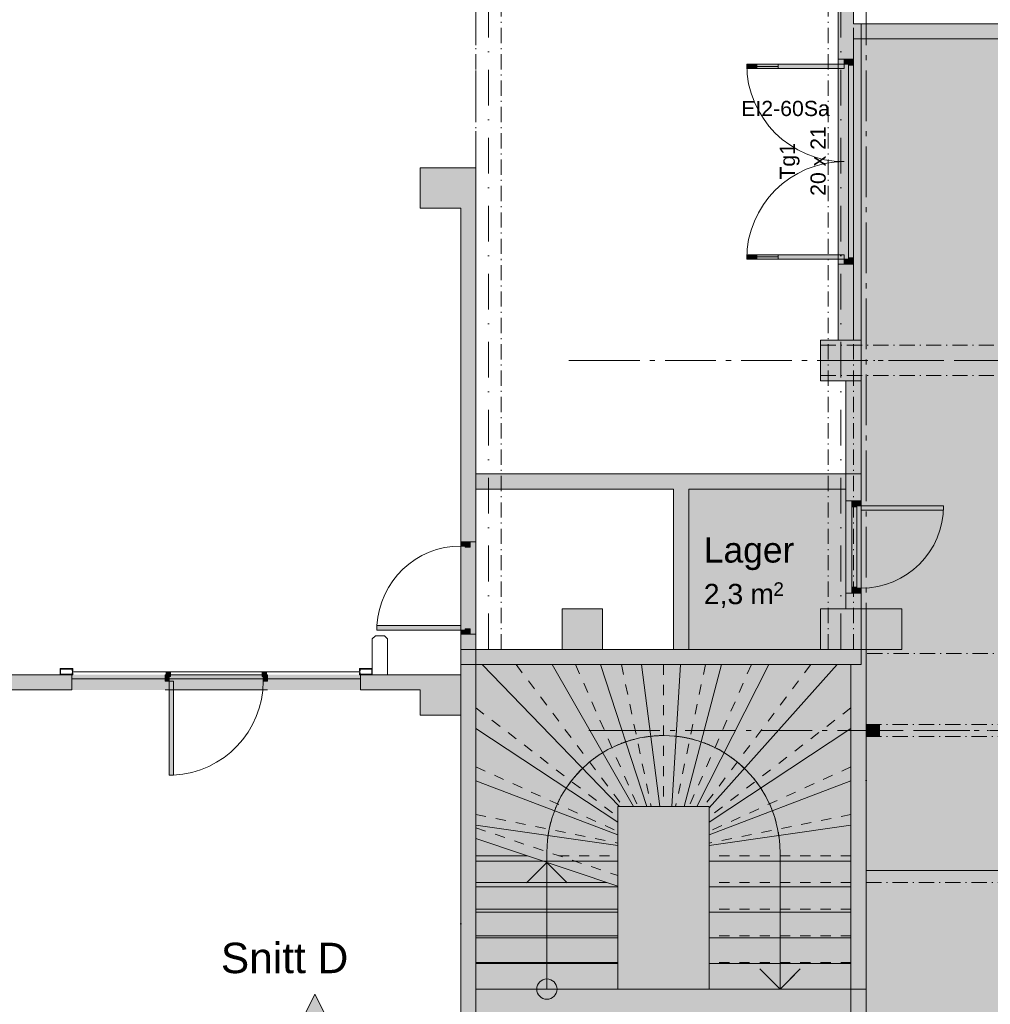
# Model space of a CAD drawing. Header units: millimetres. Extents: x -15957 to 238275, y -73214 to 42710.
# Tile 50 of 97: x 103485 to 113060, y -63652 to -53942. Entities that reach past the tile are written whole.
import ezdxf

# ---------------------------------------------------------------- set-up
doc = ezdxf.new("R2010")
doc.units = ezdxf.units.MM
doc.header["$LTSCALE"] = 0.5
doc.header["$MEASUREMENT"] = 0
for name, pattern in [('Akselinje', [1500, 1000, -200, 100, -200]), ('Dot & Dashed', [13405.56, 7055.56, -3527.78, 0, -2822.22]), ('Over snittplan', [520, 300, -100, 20, -100]), ('PLINE', [0]), ('Prikk & stiplet', [1340.555525, 705.555534, -352.777767, 0, -282.222223]), ('Stipling', [400, 200, -200]), ('Under snittplan', [600, 400, -200])]:
    doc.linetypes.add(name, pattern=pattern)
for name, color, linetype in [('112-NYE INNERVEGGER', 7, 'Continuous'), ('112-NYE INNERVEGGER (Skravur)', 7, 'Continuous'), ('112-NYE INNERVEGGER (Skravur)(Nye konstruksjoner)', 7, 'Continuous'), ('112-NYE INNERVEGGER(Nye konstruksjoner)', 7, 'Continuous'), ('222- Søyler', 7, 'Continuous'), ('222- Søyler  (Skravur)', 7, 'Continuous'), ('222- Søyler  (Skravur)(Nye konstruksjoner)', 7, 'Continuous'), ('222- Søyler (Nye konstruksjoner)', 7, 'Continuous'), ('223- Bjelker', 7, 'Continuous'), ('223- Bjelker(Nye konstruksjoner)', 7, 'Continuous'), ('241- Bærende innervegger', 7, 'Continuous'), ('241- Bærende innervegger (Skravur)', 7, 'Continuous'), ('242- Ikke-bærende innervegger', 7, 'Continuous'), ('242- Ikke-bærende innervegger (Skravur)', 7, 'Continuous'), ('244- Vinduer_ dører_ foldevegger', 7, 'Continuous'), ('244- Vinduer_ dører_ foldevegger(Nye konstruksjoner)', 7, 'Continuous'), ('251- Frittbærende dekker', 7, 'Continuous'), ('251- Frittbærende dekker(Nye konstruksjoner)', 7, 'Continuous'), ('281- Innvendige trapper', 7, 'Continuous'), ('822- Modullinjer bygning', 7, 'Continuous'), ('852- Snittmarkør innvendig', 7, 'Continuous'), ('852- Teknisk_symbolsk informasjon_ bygning(Nye konstruksjoner)', 7, 'Continuous'), ('862- M___BRA(Polylinje)', 7, 'Continuous'), ('862- M___BRA(Skravur)', 7, 'Continuous'), ('862- M___Nettoareal Fase 0(Polylinje)(Nye konstruksjoner)', 7, 'Continuous'), ('862- M___Nettoareal Fase 0(Skravur)(Nye konstruksjoner)', 7, 'Continuous'), ('862- M___Nettoareal(Polylinje)', 7, 'Continuous'), ('862- M___Nettoareal(Skravur)', 7, 'Continuous'), ('862- M___Nettoareal(Tekst)', 7, 'Continuous'), ('892- Hjelpelag bygning(Nye konstruksjoner)', 7, 'Continuous')]:
    doc.layers.add(name, color=color, linetype=linetype)
doc.layers.add('234- Vinduer_ dører_ porter', color=7, linetype='Continuous', lineweight=5)
doc.layers.add('234- Vinduer_ dører_ porter(Nye konstruksjoner)', color=7, linetype='Continuous', lineweight=5)
doc.styles.add('GENERATED_STYLE_1', font='arial.ttf')

msp = doc.modelspace()

# ---------------------------------------------------------------- hatches: boundary and pattern name
at = {"layer": '112-NYE INNERVEGGER (Skravur)', "linetype": 'Continuous', "lineweight": 9, "true_color": 0xb4b4b4}
for points in [[(111636, -58687.1), (111786, -58687.1), (111786, -58421.7), (111636, -58421.7)], [(111636, -59751.7), (111786, -59751.7), (111786, -59597.1), (111636, -59597.1)]]:
    msp.add_hatch(color=253, dxfattribs=at).paths.add_polyline_path(points)
at = {"layer": '112-NYE INNERVEGGER (Skravur)', "linetype": 'Continuous', "lineweight": 0, "true_color": 0xffffff}
for points in [[(111786, -58687.1), (111636, -58687.1), (111636, -59597.1), (111786, -59597.1)], [(111694, -58697.1), (111694, -58747.1), (111742, -58747.1), (111742, -58735.1), (111786, -58735.1), (111786, -58697.1)], [(112600, -58735.1), (111786, -58735.1), (111786, -58779.1), (112600, -58779.1)], [(111742, -58747.1), (111694, -58747.1), (111694, -59537.1), (111742, -59537.1)], [(111694, -59537.1), (111694, -59587.1), (111786, -59587.1), (111786, -59549.1), (111742, -59549.1), (111742, -59537.1)]]:
    msp.add_hatch(color=7, dxfattribs=at).paths.add_polyline_path(points)
at = {"layer": '112-NYE INNERVEGGER (Skravur)(Nye konstruksjoner)', "linetype": 'Continuous', "lineweight": 9, "true_color": 0x029e21}
for points in [[(111561, -54331.7), (111711, -54331.7), (111711, -53381.7), (111653, -53381.7), (111561, -53381.7)], [(111711, -53981.7), (111711, -54131.7), (135180.8, -54131.7), (135180.8, -54073.7), (135180.8, -53981.7)], [(111561, -57101.7), (111711, -57101.7), (111711, -56351.7), (111561, -56351.7)], [(111636, -57501.7), (111636, -58421.7), (111786, -58421.7), (111786, -57501.7)]]:
    msp.add_hatch(color=104, dxfattribs=at).paths.add_polyline_path(points)
at = {"layer": '112-NYE INNERVEGGER (Skravur)(Nye konstruksjoner)', "linetype": 'Continuous', "lineweight": 0, "true_color": 0xffffff}
for points in [[(111711, -54331.7), (111561, -54331.7), (111561, -56351.7), (111711, -56351.7)], [(111711, -54341.7), (111619, -54341.7), (111619, -54379.7), (111663, -54379.7), (111663, -54391.7), (111711, -54391.7)], [(110657, -54379.7), (110657, -54423.7), (110757, -54423.7), (110757, -54379.7)], [(110757, -54379.7), (110757, -54401.7), (110969, -54401.7), (110969, -54379.7)], [(110757, -54401.7), (110757, -54423.7), (110969, -54423.7), (110969, -54401.7)], [(111619, -54423.7), (111619, -54379.7), (110969, -54379.7), (110969, -54423.7)], [(111711, -54391.7), (111663, -54391.7), (111663, -56291.7), (111711, -56291.7)], [(110657, -56303.7), (110757, -56303.7), (110757, -56259.7), (110657, -56259.7)], [(110757, -56281.7), (110969, -56281.7), (110969, -56259.7), (110757, -56259.7)], [(110757, -56303.7), (110969, -56303.7), (110969, -56281.7), (110757, -56281.7)], [(111619, -56259.7), (110969, -56259.7), (110969, -56303.7), (111619, -56303.7)], [(111711, -56291.7), (111663, -56291.7), (111663, -56303.7), (111619, -56303.7), (111619, -56341.7), (111711, -56341.7)]]:
    msp.add_hatch(color=7, dxfattribs=at).paths.add_polyline_path(points)
at = {"layer": '222- Søyler  (Skravur)', "linetype": 'Continuous', "lineweight": 9, "true_color": 0xb4b4b4}
for points in [[(107436, -55801.7), (107836, -55801.7), (107836, -55401.7), (107436, -55401.7)], [(111386, -57501.7), (111786, -57501.7), (111786, -57101.7), (111386, -57101.7)], [(108836, -60151.7), (109236, -60151.7), (109236, -59751.7), (108836, -59751.7)], [(111386, -60151.7), (112186, -60151.7), (112186, -59751.7), (111386, -59751.7)], [(107836, -60401.7), (107436, -60401.7), (107436, -60551.7), (107836, -60551.7)], [(107836, -60551.7), (107436, -60551.7), (107436, -60801.7), (107836, -60801.7)]]:
    msp.add_hatch(color=253, dxfattribs=at).paths.add_polyline_path(points)
at = {"layer": '222- Søyler  (Skravur)(Nye konstruksjoner)', "linetype": 'Continuous', "lineweight": 9, "true_color": 0x029e21}
msp.add_hatch(color=104, dxfattribs=at).paths.add_polyline_path([(111846, -61011.7), (111966, -61011.7), (111966, -60891.7), (111846, -60891.7)])
at = {"layer": '241- Bærende innervegger (Skravur)', "linetype": 'Continuous', "lineweight": 9, "true_color": 0xb4b4b4}
for points in [[(111686, -60151.7), (107986, -60151.7), (107986, -60301.7), (111686, -60301.7)], [(111686, -60301.7), (111836, -60151.7), (111686, -60151.7)], [(111686, -60301.7), (111836, -60301.7), (111836, -60151.7)], [(107986, -60301.7), (107836, -60301.7), (107836, -63918.8), (107894, -63918.8), (107986, -63918.8)], [(111686, -60301.7), (111686, -63867.8), (111778, -63867.8), (111836, -63867.8), (111836, -60301.7)]]:
    msp.add_hatch(color=253, dxfattribs=at).paths.add_polyline_path(points)
at = {"layer": '242- Ikke-bærende innervegger (Skravur)', "linetype": 'Continuous', "lineweight": 9, "true_color": 0xb4b4b4}
for points in [[(107986, -55401.7), (107836, -55401.7), (107836, -59091.7), (107928, -59091.7), (107986, -59091.7)], [(111636, -58421.7), (107986, -58421.7), (107986, -58571.7), (111636, -58571.7)], [(109936, -58571.7), (109936, -60151.7), (110086, -60151.7), (110086, -58571.7)], [(107836, -60301.7), (107986, -60301.7), (107986, -60001.7), (107928, -60001.7), (107836, -60001.7)], [(103386, -60401.7), (103386, -60551.7), (103999, -60551.7), (103999, -60401.7)], [(106849, -60551.7), (107436, -60551.7), (107436, -60401.7), (106849, -60401.7)]]:
    msp.add_hatch(color=253, dxfattribs=at).paths.add_polyline_path(points)
at = {"layer": '242- Ikke-bærende innervegger (Skravur)', "linetype": 'Continuous', "lineweight": 0, "true_color": 0xffffff}
for points in [[(107836, -60001.7), (107928, -60001.7), (107986, -60001.7), (107986, -59091.7), (107928, -59091.7), (107836, -59091.7)], [(107928, -59144.7), (107928, -59101.7), (107836, -59101.7), (107836, -59132.7), (107880, -59132.7), (107880, -59144.7)], [(107836, -59960.7), (107836, -59916.7), (107008, -59916.7), (107008, -59960.7)], [(107928, -59991.7), (107928, -59948.7), (107880, -59948.7), (107880, -59960.7), (107836, -59960.7), (107836, -59991.7)], [(104009, -60381.7), (104004, -60381.7), (104004, -60396.7), (103889, -60396.7), (103889, -60346.7), (104004, -60346.7), (104004, -60361.7), (104009, -60361.7), (104009, -60341.7), (103884, -60341.7), (103884, -60401.7), (104009, -60401.7)], [(104004, -60371.7), (104004, -60373.7), (106844, -60373.7), (106844, -60371.7)], [(104929, -60371.7), (104929, -60463.7), (104960, -60463.7), (104960, -60419.7), (104972, -60419.7), (104972, -60371.7)], [(105876, -60371.7), (105876, -60419.7), (105888, -60419.7), (105888, -60463.7), (105919, -60463.7), (105919, -60371.7)], [(106839, -60381.7), (106839, -60401.7), (106964, -60401.7), (106964, -60341.7), (106839, -60341.7), (106839, -60361.7), (106844, -60361.7), (106844, -60346.7), (106959, -60346.7), (106959, -60396.7), (106844, -60396.7), (106844, -60381.7)], [(106849, -60551.7), (106849, -60401.7), (103999, -60401.7), (103999, -60551.7)], [(104919, -60463.7), (104919, -60551.7), (105929, -60551.7), (105929, -60463.7), (105929, -60401.7), (104919, -60401.7)], [(104960, -60463.7), (104960, -61391.7), (105004, -61391.7), (105004, -60463.7)]]:
    msp.add_hatch(color=7, dxfattribs=at).paths.add_polyline_path(points)
at = {"layer": '281- Innvendige trapper', "linetype": 'Continuous', "lineweight": 0, "true_color": 0xffffff}
for points in [[(107986, -63501.7), (109386, -63501.7), (109386, -61701.7), (110286, -61701.7), (110286, -63501.7), (111686, -63501.7), (111686, -60301.7), (107986, -60301.7)], [(107986, -63501.7), (109386, -63501.7), (109386, -62487.2), (107986, -62017.2)]]:
    msp.add_hatch(color=7, dxfattribs=at).paths.add_polyline_path(points)
at = {"layer": '281- Innvendige trapper', "linetype": 'Continuous', "lineweight": 9}
msp.add_hatch(color=8, dxfattribs=at).paths.add_polyline_path([(108786, -63501.7, 1), (108586, -63501.7, 1)])
msp.add_hatch(color=8, dxfattribs=at).paths.add_polyline_path([(108786, -63501.7, 1), (108586, -63501.7, 1)])
at = {"layer": '852- Snittmarkør innvendig', "linetype": 'Continuous', "lineweight": 0}
msp.add_hatch(color=5, dxfattribs=at).paths.add_polyline_path([(106248, -63851.2), (106548, -63851.2), (106398, -63551.2)])
at = {"layer": '862- M___BRA(Skravur)', "linetype": 'Continuous', "lineweight": 0, "true_color": 0xffffff}
msp.add_hatch(color=7, dxfattribs=at).paths.add_polyline_path([(111786, -60301.7), (107986, -60301.7), (107986, -65451.7), (139686, -65451.7), (139686, -53981.8), (111786, -53981.7), (111786, -55621.7), (111786, -58571.7)])
at = {"layer": '862- M___Nettoareal Fase 0(Skravur)(Nye konstruksjoner)', "linetype": 'Continuous', "lineweight": 0, "true_color": 0xffffff}
for points in [[(111711, -54131.7), (111711, -57101.7), (111786, -57101.7), (111786, -58571.7), (111786, -59751.7), (111836, -59751.7), (111836, -65351.7), (118177.8, -65351.7), (118177.8, -62331.7), (134792.4, -62331.7), (134784.7, -57861.1), (126270.9, -57861.1), (126270.9, -54131.7), (119386, -54131.7), (119386, -57501.7), (114586, -57501.7), (114586, -54131.7)], [(107986, -65451.7), (111686, -65451.7), (111686, -60301.7), (107986, -60301.7)]]:
    msp.add_hatch(color=7, dxfattribs=at).paths.add_polyline_path(points)
at = {"layer": '862- M___Nettoareal(Skravur)', "linetype": 'Continuous', "lineweight": 0, "true_color": 0xffffff}
msp.add_hatch(color=7, dxfattribs=at).paths.add_polyline_path([(111386, -60151.7), (111386, -59751.7), (111636, -59751.7), (111636, -58571.7), (110086, -58571.7), (110086, -60151.7)])

# ---------------------------------------------------------------- linework, layer by layer
at = {"layer": '112-NYE INNERVEGGER', "color": 7, "linetype": 'PLINE', "lineweight": 13}
for p, q in [((111694, -58687.1), (111636, -58687.1)), ((111786, -58687.1), (111694, -58687.1)), ((111694, -59597.1), (111636, -59597.1)), ((111786, -59597.1), (111694, -59597.1))]:
    msp.add_line(p, q, dxfattribs=at)
at = {"layer": '112-NYE INNERVEGGER', "color": 7, "linetype": 'PLINE', "lineweight": 13, "flags": 128}
for points in [[(111636, -58421.7), (111636, -58687.1)], [(111786, -58421.7), (111636, -58421.7)], [(111786, -58687.1), (111786, -58421.7)], [(111636, -59597.1), (111636, -59751.7)], [(111786, -59751.7), (111786, -59597.1)], [(111636, -59751.7), (111786, -59751.7)]]:
    msp.add_lwpolyline(points, dxfattribs=at)
at = {"layer": '112-NYE INNERVEGGER(Nye konstruksjoner)', "color": 7, "linetype": 'PLINE', "lineweight": 13}
for p, q in [((111619, -54331.7), (111561, -54331.7)), ((111711, -54331.7), (111619, -54331.7)), ((111619, -56351.7), (111561, -56351.7)), ((111711, -56351.7), (111619, -56351.7))]:
    msp.add_line(p, q, dxfattribs=at)
at = {"layer": '112-NYE INNERVEGGER(Nye konstruksjoner)', "color": 7, "linetype": 'PLINE', "lineweight": 13, "flags": 128}
for points in [[(111561, -53381.7), (111561, -54331.7)], [(111711, -53981.7), (111711, -53381.7)], [(135180.8, -53981.7), (111711, -53981.7)], [(111711, -54331.7), (111711, -54131.7)], [(111711, -54131.7), (135180.8, -54131.7)], [(111561, -56351.7), (111561, -57101.7)], [(111711, -57101.7), (111711, -56351.7)], [(111561, -57101.7), (111711, -57101.7)], [(111636, -57501.7), (111636, -58421.7)], [(111786, -57501.7), (111636, -57501.7)], [(111786, -58421.7), (111786, -57501.7)], [(111636, -58421.7), (111786, -58421.7)]]:
    msp.add_lwpolyline(points, dxfattribs=at)
at = {"layer": '222- Søyler', "color": 7, "linetype": 'PLINE', "lineweight": 13, "flags": 128}
for points in [[(107836, -55401.7), (107436, -55401.7), (107436, -55801.7), (107836, -55801.7)], [(107836, -60551.7), (107836, -60401.7), (107436, -60401.7)], [(107436, -60551.7), (107436, -60801.7), (107836, -60801.7), (107836, -60551.7)]]:
    msp.add_lwpolyline(points, dxfattribs=at)
for points in [[(111386, -57501.7), (111786, -57501.7), (111786, -57101.7), (111386, -57101.7)], [(108836, -60151.7), (109236, -60151.7), (109236, -59751.7), (108836, -59751.7)], [(111386, -60151.7), (112186, -60151.7), (112186, -59751.7), (111386, -59751.7)]]:
    msp.add_lwpolyline(points, close=True, dxfattribs=at)
at = {"layer": '222- Søyler (Nye konstruksjoner)', "color": 7, "linetype": 'PLINE', "lineweight": 13, "flags": 128}
msp.add_lwpolyline([(111846, -61011.7), (111966, -61011.7), (111966, -60891.7), (111846, -60891.7)], close=True, dxfattribs=at)
at = {"layer": '223- Bjelker', "color": 7, "linetype": 'Over snittplan', "lineweight": 5}
for p, q in [((107986, -60151.7), (107986, -50951.7)), ((108236, -60151.7), (108236, -50951.7)), ((111461, -60151.7), (111461, -50951.7)), ((111711, -60151.7), (111711, -50951.7)), ((111386, -57151.7), (115736, -57151.7)), ((111386, -57451.7), (111386, -57151.7)), ((111386, -57451.7), (115736, -57451.7)), ((108236, -60151.7), (107986, -60151.7)), ((111711, -60151.7), (111461, -60151.7))]:
    msp.add_line(p, q, dxfattribs=at)
at = {"layer": '223- Bjelker', "color": 253, "linetype": 'Prikk & stiplet', "lineweight": 9, "true_color": 0xb4b4b4}
for p, q in [((108111, -60151.7), (108111, -50951.7)), ((111586, -60151.7), (111586, -50951.7)), ((111386, -57301.7), (139836, -57301.7))]:
    msp.add_line(p, q, dxfattribs=at)
at = {"layer": '223- Bjelker(Nye konstruksjoner)', "color": 7, "linetype": 'Over snittplan', "lineweight": 5}
for p, q in [((111836, -60891.7), (139686, -60891.7)), ((111836, -61011.7), (111836, -60891.7)), ((111836, -61011.7), (139686, -61011.7))]:
    msp.add_line(p, q, dxfattribs=at)
at = {"layer": '223- Bjelker(Nye konstruksjoner)', "color": 253, "linetype": 'Prikk & stiplet', "lineweight": 9, "true_color": 0xb4b4b4}
msp.add_line((111836, -60951.7), (139686, -60951.7), dxfattribs=at)
at = {"layer": '234- Vinduer_ dører_ porter', "color": 7, "linetype": 'PLINE', "lineweight": 5}
for p, q in [((107836, -59091.7), (107836, -60001.7)), ((107836, -59101.7), (107836, -59091.7)), ((107836, -59132.7), (107836, -59101.7)), ((107836, -59101.7), (107928, -59101.7)), ((107880, -59132.7), (107836, -59132.7)), ((107880, -59144.7), (107880, -59132.7)), ((107928, -59101.7), (107928, -59091.7)), ((107928, -59101.7), (107928, -59144.7)), ((107986, -59091.7), (107986, -60001.7)), ((107928, -59144.7), (107880, -59144.7)), ((107008, -59960.7), (107008, -59916.7)), ((107008, -59916.7), (107836, -59916.7)), ((107836, -59960.7), (107008, -59960.7)), ((107836, -59916.7), (107836, -59960.7)), ((107836, -59991.7), (107836, -59960.7)), ((107836, -59960.7), (107880, -59960.7)), ((107836, -59991.7), (107836, -60001.7)), ((107928, -59991.7), (107836, -59991.7)), ((107880, -59960.7), (107880, -59948.7)), ((107880, -59948.7), (107928, -59948.7)), ((107928, -59948.7), (107928, -59991.7)), ((107928, -59991.7), (107928, -60001.7)), ((104929, -60371.7), (104919, -60371.7)), ((104929, -60371.7), (104929, -60463.7)), ((104972, -60371.7), (104929, -60371.7)), ((104972, -60419.7), (104972, -60371.7)), ((105876, -60371.7), (105876, -60419.7)), ((105919, -60371.7), (105876, -60371.7)), ((105919, -60371.7), (105929, -60371.7)), ((105919, -60463.7), (105919, -60371.7)), ((105929, -60401.7), (104919, -60401.7)), ((104929, -60463.7), (104919, -60463.7)), ((104929, -60463.7), (104960, -60463.7)), ((104960, -60463.7), (104960, -60419.7)), ((104960, -60419.7), (104972, -60419.7)), ((104960, -60463.7), (104960, -61391.7)), ((105004, -60463.7), (104960, -60463.7)), ((105004, -61391.7), (105004, -60463.7)), ((105876, -60419.7), (105888, -60419.7)), ((105888, -60419.7), (105888, -60463.7)), ((105888, -60463.7), (105919, -60463.7)), ((105919, -60463.7), (105929, -60463.7)), ((105929, -60551.7), (104919, -60551.7)), ((104960, -61391.7), (105004, -61391.7))]:
    msp.add_line(p, q, dxfattribs=at)
for centre, radius, start, end in [((111786, -58735.1), 814, 269.99984, 359.99984), ((107836, -59960.7), 828, 90, 176.95386), ((104960, -60463.7), 928, 272.71763, 0)]:
    msp.add_arc(centre, radius, start, end, dxfattribs=at)
at = {"layer": '234- Vinduer_ dører_ porter(Nye konstruksjoner)', "color": 7, "linetype": 'PLINE', "lineweight": 5}
for centre, start, end in [((111619, -54379.7), 180, 270), ((111619, -56303.7), 90, 180)]:
    msp.add_arc(centre, 962, start, end, dxfattribs=at)
at = {"layer": '241- Bærende innervegger', "color": 7, "linetype": 'PLINE', "lineweight": 13, "flags": 128}
for points in [[(111686, -60151.7), (107986, -60151.7)], [(107986, -60151.7), (107986, -60301.7)], [(111836, -60151.7), (111686, -60151.7)], [(111836, -63867.8), (111836, -60151.7)], [(107986, -60301.7), (107836, -60301.7)], [(107836, -60301.7), (107836, -63918.8)], [(107986, -63918.8), (107986, -60301.7)], [(107986, -60301.7), (111686, -60301.7)], [(111686, -60301.7), (111686, -63867.8)]]:
    msp.add_lwpolyline(points, dxfattribs=at)
at = {"layer": '241- Bærende innervegger', "color": 7, "linetype": 'Over snittplan', "lineweight": 5, "flags": 128}
for points in [[(118108.1, -62331.7), (111836, -62331.7)], [(111836, -62331.7), (111836, -62451.7)], [(111836, -62451.7), (118108.1, -62451.7)]]:
    msp.add_lwpolyline(points, dxfattribs=at)
at = {"layer": '242- Ikke-bærende innervegger', "color": 7, "linetype": 'PLINE', "lineweight": 13}
for p, q in [((107836, -59091.7), (107928, -59091.7)), ((107928, -59091.7), (107986, -59091.7)), ((107836, -60001.7), (107928, -60001.7)), ((107928, -60001.7), (107986, -60001.7)), ((103999, -60551.7), (103999, -60401.7)), ((106849, -60551.7), (106849, -60401.7))]:
    msp.add_line(p, q, dxfattribs=at)
at = {"layer": '242- Ikke-bærende innervegger', "color": 7, "linetype": 'PLINE', "lineweight": 9}
msp.add_line((103999, -60441.7), (106849, -60441.7), dxfattribs=at)
at = {"layer": '242- Ikke-bærende innervegger', "color": 7, "linetype": 'PLINE', "lineweight": 13, "flags": 128}
for points in [[(107986, -55401.7), (107836, -55401.7)], [(107986, -58421.7), (107986, -55401.7)], [(107836, -55801.7), (107836, -59091.7)], [(111636, -58421.7), (107986, -58421.7)], [(111636, -58571.7), (111636, -58421.7)], [(107986, -59091.7), (107986, -58571.7)], [(107986, -58571.7), (109936, -58571.7)], [(109936, -58571.7), (109936, -60151.7)], [(110086, -60151.7), (110086, -58571.7)], [(110086, -58571.7), (111636, -58571.7)], [(107836, -60001.7), (107836, -60301.7)], [(107986, -60301.7), (107986, -60001.7)], [(109936, -60151.7), (110086, -60151.7)], [(107836, -60301.7), (107986, -60301.7)], [(103999, -60401.7), (103386, -60401.7)], [(107436, -60401.7), (106849, -60401.7)], [(103386, -60551.7), (103999, -60551.7)], [(106849, -60551.7), (107436, -60551.7)]]:
    msp.add_lwpolyline(points, dxfattribs=at)
at = {"layer": '244- Vinduer_ dører_ foldevegger', "color": 7, "linetype": 'PLINE', "lineweight": 5}
for p, q in [((111636, -59597.1), (111636, -58687.1)), ((111694, -58697.1), (111694, -58687.1)), ((111786, -58687.1), (111694, -58687.1)), ((111694, -58697.1), (111786, -58697.1)), ((111694, -58747.1), (111694, -58697.1)), ((111786, -58735.1), (111742, -58735.1)), ((111742, -58735.1), (111742, -58747.1)), ((111786, -59597.1), (111786, -58687.1)), ((111786, -58697.1), (111786, -58687.1)), ((111786, -58697.1), (111786, -58735.1)), ((112600, -58735.1), (111786, -58735.1)), ((111786, -58735.1), (111786, -58779.1)), ((112600, -58779.1), (112600, -58735.1)), ((111694, -58747.1), (111694, -59537.1)), ((111742, -58747.1), (111694, -58747.1)), ((111742, -59537.1), (111742, -58747.1)), ((111786, -58779.1), (112600, -58779.1)), ((111694, -59537.1), (111742, -59537.1)), ((111694, -59587.1), (111694, -59537.1)), ((111694, -59587.1), (111694, -59597.1)), ((111786, -59587.1), (111694, -59587.1)), ((111786, -59597.1), (111694, -59597.1)), ((111742, -59537.1), (111742, -59549.1)), ((111742, -59549.1), (111786, -59549.1)), ((111786, -59549.1), (111786, -59587.1)), ((111786, -59587.1), (111786, -59597.1)), ((106964, -60046.7), (106994, -60016.7)), ((106964, -60401.7), (106964, -60046.7)), ((106994, -60016.7), (107084, -60016.7)), ((107084, -60016.7), (107114, -60046.7)), ((107114, -60046.7), (107114, -60401.7)), ((104009, -60341.7), (103884, -60341.7)), ((103884, -60341.7), (103884, -60401.7)), ((103889, -60396.7), (103889, -60346.7)), ((103889, -60346.7), (104004, -60346.7)), ((104004, -60346.7), (104004, -60361.7)), ((104004, -60361.7), (104009, -60361.7)), ((104004, -60371.7), (106844, -60371.7)), ((104004, -60373.7), (104004, -60371.7)), ((106844, -60373.7), (104004, -60373.7)), ((104009, -60381.7), (104004, -60381.7)), ((104004, -60381.7), (104004, -60396.7)), ((104009, -60361.7), (104009, -60341.7)), ((104009, -60401.7), (104009, -60381.7)), ((106839, -60361.7), (106839, -60341.7)), ((106839, -60341.7), (106964, -60341.7)), ((106844, -60361.7), (106839, -60361.7)), ((106839, -60381.7), (106844, -60381.7)), ((106839, -60401.7), (106839, -60381.7)), ((106959, -60346.7), (106844, -60346.7)), ((106844, -60346.7), (106844, -60361.7)), ((106844, -60371.7), (106844, -60373.7)), ((106844, -60381.7), (106844, -60396.7)), ((106959, -60396.7), (106959, -60346.7)), ((106964, -60341.7), (106964, -60401.7)), ((103884, -60401.7), (104009, -60401.7)), ((104004, -60396.7), (103889, -60396.7)), ((106964, -60401.7), (106839, -60401.7)), ((106844, -60396.7), (106959, -60396.7)), ((107114, -60401.7), (106964, -60401.7))]:
    msp.add_line(p, q, dxfattribs=at)
at = {"layer": '244- Vinduer_ dører_ foldevegger', "color": 7, "linetype": 'PLINE', "lineweight": 13}
for p, q in [((111694, -58687.1), (111636, -58687.1)), ((111786, -58687.1), (111694, -58687.1)), ((111786, -58687.1), (111694, -58687.1)), ((107836, -59091.7), (107928, -59091.7)), ((111694, -59597.1), (111636, -59597.1)), ((111786, -59597.1), (111694, -59597.1)), ((111786, -59597.1), (111694, -59597.1)), ((107836, -60001.7), (107928, -60001.7)), ((104919, -60401.7), (104919, -60463.7)), ((105929, -60401.7), (105929, -60463.7))]:
    msp.add_line(p, q, dxfattribs=at)
at = {"layer": '244- Vinduer_ dører_ foldevegger(Nye konstruksjoner)', "color": 7, "linetype": 'PLINE', "lineweight": 5}
for p, q in [((111561, -56351.7), (111561, -54331.7)), ((111619, -54341.7), (111619, -54331.7)), ((111619, -54331.7), (111711, -54331.7)), ((111711, -54341.7), (111619, -54341.7)), ((111619, -54341.7), (111619, -54379.7)), ((111711, -56351.7), (111711, -54331.7)), ((111711, -54341.7), (111711, -54331.7)), ((111711, -54391.7), (111711, -54341.7)), ((110657, -54379.7), (110757, -54379.7)), ((110657, -54423.7), (110657, -54379.7)), ((110757, -54423.7), (110657, -54423.7)), ((110757, -54379.7), (110757, -54423.7)), ((110757, -54401.7), (110969, -54401.7)), ((110969, -54423.7), (110969, -54379.7)), ((110969, -54379.7), (111619, -54379.7)), ((111619, -54423.7), (110969, -54423.7)), ((111619, -54379.7), (111663, -54379.7)), ((111619, -54379.7), (111619, -54423.7)), ((111663, -54379.7), (111663, -54391.7)), ((111663, -54391.7), (111663, -56291.7)), ((111663, -54391.7), (111711, -54391.7)), ((111711, -56291.7), (111711, -54391.7)), ((110757, -56259.7), (110657, -56259.7)), ((110657, -56259.7), (110657, -56303.7)), ((110657, -56303.7), (110757, -56303.7)), ((110757, -56303.7), (110757, -56259.7)), ((110757, -56281.7), (110969, -56281.7)), ((111619, -56259.7), (110969, -56259.7)), ((110969, -56259.7), (110969, -56303.7)), ((110969, -56303.7), (111619, -56303.7)), ((111619, -56303.7), (111619, -56259.7)), ((111663, -56303.7), (111619, -56303.7)), ((111619, -56303.7), (111619, -56341.7)), ((111711, -56291.7), (111663, -56291.7)), ((111663, -56291.7), (111663, -56303.7)), ((111711, -56341.7), (111711, -56291.7)), ((111619, -56341.7), (111619, -56351.7)), ((111619, -56341.7), (111711, -56341.7)), ((111619, -56351.7), (111711, -56351.7)), ((111711, -56341.7), (111711, -56351.7))]:
    msp.add_line(p, q, dxfattribs=at)
at = {"layer": '244- Vinduer_ dører_ foldevegger(Nye konstruksjoner)', "color": 7, "linetype": 'PLINE', "lineweight": 13}
for p, q in [((111619, -54331.7), (111561, -54331.7)), ((111711, -54331.7), (111619, -54331.7)), ((111711, -54331.7), (111619, -54331.7)), ((111619, -56351.7), (111561, -56351.7)), ((111711, -56351.7), (111619, -56351.7)), ((111711, -56351.7), (111619, -56351.7))]:
    msp.add_line(p, q, dxfattribs=at)
at = {"layer": '244- Vinduer_ dører_ foldevegger(Nye konstruksjoner)', "color": 7, "linetype": 'PLINE', "lineweight": 5, "flags": 128}
for points in [[(110757, -54379.7), (110969, -54379.7), (110969, -54401.7), (110757, -54401.7)], [(110757, -54401.7), (110969, -54401.7), (110969, -54423.7), (110757, -54423.7)], [(110757, -56281.7), (110969, -56281.7), (110969, -56259.7), (110757, -56259.7)], [(110757, -56303.7), (110969, -56303.7), (110969, -56281.7), (110757, -56281.7)]]:
    msp.add_lwpolyline(points, close=True, dxfattribs=at)
at = {"layer": '251- Frittbærende dekker', "color": 7, "linetype": 'Dot & Dashed', "lineweight": 13, "flags": 128}
msp.add_lwpolyline([(107836, -60151.7), (111836, -60151.7), (111836, -63501.7), (107836, -63501.7)], close=True, dxfattribs=at)
at = {"layer": '251- Frittbærende dekker(Nye konstruksjoner)', "color": 7, "linetype": 'Over snittplan', "lineweight": 13, "flags": 128}
msp.add_lwpolyline([(111836, -62331.7), (117996.1, -62331.7), (117996.1, -60191.7), (111836, -60191.7)], close=True, dxfattribs=at)
at = {"layer": '281- Innvendige trapper', "color": 7, "linetype": 'Stipling', "lineweight": 5}
for p, q in [((107986, -61911.7), (107986, -60301.7)), ((107986, -60301.7), (111686, -60301.7)), ((108382.8, -60301.7), (109439.1, -61701.7)), ((108968.5, -60301.7), (109583.7, -61701.7)), ((109421.9, -60301.7), (109716, -61701.7)), ((109836, -60301.7), (109836, -61701.7)), ((110250.1, -60301.7), (109956, -61701.7)), ((110703.4, -60301.7), (110088.3, -61701.7)), ((111289.1, -60301.7), (110232.8, -61701.7)), ((111686, -60301.7), (111686, -63501.7)), ((107986, -60728.1), (109386, -61805.4)), ((111686, -60728.1), (110286, -61805.4)), ((107986, -61309.6), (109386, -61946.9)), ((111686, -61309.6), (110286, -61946.9)), ((109386, -62381.7), (109386, -61701.7)), ((109386, -61701.7), (110286, -61701.7)), ((110286, -61701.7), (110286, -63501.7)), ((107986, -61779.7), (109386, -62061.2)), ((111686, -61779.7), (110286, -62061.2)), ((107986, -61911.7), (109386, -62381.7)), ((108804.6, -62186.6), (109386, -62186.6)), ((111686, -62186.6), (110286, -62186.6)), ((111686, -62449.6), (110286, -62449.6)), ((111686, -62712.6), (110286, -62712.6)), ((111686, -62975.7), (110286, -62975.7)), ((111686, -63238.7), (110286, -63238.7)), ((111686, -63501.7), (110286, -63501.7)), ((111686, -63501.7), (110286, -63501.7))]:
    msp.add_line(p, q, dxfattribs=at)
at = {"layer": '281- Innvendige trapper', "color": 7, "linetype": 'PLINE', "lineweight": 5}
for p, q in [((107986, -63501.7), (107986, -60301.7)), ((107986, -60301.7), (111686, -60301.7)), ((108047.4, -60301.7), (109400.9, -61701.7)), ((108737.5, -60301.7), (109540.5, -61701.7)), ((109213.8, -60301.7), (109673.6, -61701.7)), ((109618, -60301.7), (109800.2, -61701.7)), ((110004.6, -60301.7), (109920.2, -61701.7)), ((110408.2, -60301.7), (110040.2, -61701.7)), ((110876.7, -60301.7), (110166.7, -61701.7)), ((111550.4, -60301.7), (110286, -61715.5)), ((111686, -60301.7), (111686, -63501.7)), ((107986, -60932.5), (109386, -61855.2)), ((111686, -60932.5), (110286, -61855.2)), ((107986, -61448.8), (109386, -61980.7)), ((111686, -61448.8), (110286, -61980.7)), ((109386, -63501.7), (109386, -61701.7)), ((109386, -61701.7), (110286, -61701.7)), ((110286, -61701.7), (110286, -63501.7)), ((107986, -61884.3), (109386, -62086.7)), ((111686, -61884.3), (110286, -62086.7)), ((107986, -63501.7), (107986, -62017.2)), ((107986, -62017.2), (109386, -62487.2)), ((107986, -62186.6), (108490.4, -62186.6)), ((107986, -62239.2), (109386, -62239.2)), ((108686, -63501.7), (108686, -62151.7)), ((111686, -62239.2), (110286, -62239.2)), ((110986, -62151.7), (110986, -63501.7)), ((108686, -62252.2), (108486, -62452.2)), ((108686, -63501.7), (108686, -62252.2)), ((108686, -62252.2), (108886, -62452.2)), ((107986, -62449.6), (109273.9, -62449.6)), ((107986, -62491.7), (109386, -62491.7)), ((109386, -63501.7), (109386, -62487.2)), ((111686, -62491.7), (110286, -62491.7)), ((107986, -62712.6), (109386, -62712.6)), ((107986, -62744.2), (109386, -62744.2)), ((111686, -62744.2), (110286, -62744.2)), ((107986, -62975.7), (109386, -62975.7)), ((107986, -62996.7), (109386, -62996.7)), ((111686, -62996.7), (110286, -62996.7)), ((107986, -63238.7), (109386, -63238.7)), ((107986, -63249.2), (109386, -63249.2)), ((111686, -63249.2), (110286, -63249.2)), ((110986, -63501.7), (110786, -63301.7)), ((110986, -63501.7), (111186, -63301.7)), ((107986, -63501.7), (109386, -63501.7)), ((107986, -63501.7), (109386, -63501.7)), ((107986, -63501.7), (109386, -63501.7)), ((107986, -63501.7), (109386, -63501.7)), ((111686, -63501.7), (110286, -63501.7)), ((111686, -63501.7), (110286, -63501.7))]:
    msp.add_line(p, q, dxfattribs=at)
at = {"layer": '281- Innvendige trapper', "color": 7, "linetype": 'Under snittplan', "lineweight": 5}
for p, q in [((110986, -62151.7), (110986, -63501.7)), ((110986, -63501.7), (110786, -63301.7)), ((110986, -63501.7), (111186, -63301.7))]:
    msp.add_line(p, q, dxfattribs=at)
at = {"layer": '281- Innvendige trapper', "color": 7, "linetype": 'PLINE', "lineweight": 5}
msp.add_circle((108686, -63501.7), 100, dxfattribs=at)
msp.add_circle((108686, -63501.7), 100, dxfattribs=at)
at = {"layer": '281- Innvendige trapper', "color": 7, "linetype": 'Under snittplan', "lineweight": 5}
msp.add_arc((109836, -62151.7), 1150, 0, 179.75107, dxfattribs=at)
at = {"layer": '281- Innvendige trapper', "color": 7, "linetype": 'PLINE', "lineweight": 5}
msp.add_arc((109836, -62151.7), 1150, 0, 180, dxfattribs=at)
at = {"layer": '822- Modullinjer bygning', "color": 94, "linetype": 'Akselinje', "lineweight": 18}
for p, q in [((111836, -69191.4), (111836, -44316.4)), ((107986, -69191.4), (107986, -44589.4)), ((109102.5, -57301.7), (108902.5, -57301.7)), ((109102.5, -57301.7), (146808.7, -57301.7)), ((109301.5, -60951.7), (109101.5, -60951.7)), ((109301.5, -60951.7), (147007.7, -60951.7))]:
    msp.add_line(p, q, dxfattribs=at)
at = {"layer": '852- Snittmarkør innvendig', "color": 5, "linetype": 'PLINE', "lineweight": 0, "flags": 128}
msp.add_lwpolyline([(106248, -63851.2), (106548, -63851.2), (106398, -63551.2)], close=True, dxfattribs=at)
at = {"layer": '862- M___BRA(Polylinje)', "color": 7, "linetype": 'Continuous', "lineweight": 0, "true_color": 0xffffff, "flags": 128}
msp.add_lwpolyline([(111786, -60301.7), (107986, -60301.7), (107986, -65451.7), (139686, -65451.7), (139686, -53981.8), (111786, -53981.7), (111786, -55621.7), (111786, -58571.7)], close=True, dxfattribs=at)
at = {"layer": '862- M___Nettoareal Fase 0(Polylinje)(Nye konstruksjoner)', "color": 7, "linetype": 'Continuous', "lineweight": 0, "true_color": 0xffffff, "flags": 128}
for points in [[(111711, -54131.7), (111711, -57101.7), (111786, -57101.7), (111786, -58571.7), (111786, -59751.7), (111836, -59751.7), (111836, -65351.7), (118177.8, -65351.7), (118177.8, -62331.7), (134792.4, -62331.7), (134784.7, -57861.1), (126270.9, -57861.1), (126270.9, -54131.7), (119386, -54131.7), (119386, -57501.7), (114586, -57501.7), (114586, -54131.7)], [(107986, -65451.7), (111686, -65451.7), (111686, -60301.7), (107986, -60301.7)]]:
    msp.add_lwpolyline(points, close=True, dxfattribs=at)
at = {"layer": '862- M___Nettoareal Fase 0(Polylinje)(Nye konstruksjoner)', "color": 7, "linetype": 'PLINE', "lineweight": 5, "flags": 128}
for points in [[(111711, -54131.7), (111711, -57101.7), (111786, -57101.7), (111786, -58571.7), (111786, -59751.7), (111836, -59751.7), (111836, -65351.7), (118177.8, -65351.7), (118177.8, -62331.7), (134792.4, -62331.7), (134784.7, -57861.1), (126270.9, -57861.1), (126270.9, -54131.7), (119386, -54131.7), (119386, -57501.7), (114586, -57501.7), (114586, -54131.7)], [(107986, -65451.7), (111686, -65451.7), (111686, -60301.7), (107986, -60301.7)]]:
    msp.add_lwpolyline(points, close=True, dxfattribs=at)
at = {"layer": '862- M___Nettoareal(Polylinje)', "color": 7, "linetype": 'Continuous', "lineweight": 0, "true_color": 0xffffff, "flags": 128}
msp.add_lwpolyline([(111386, -60151.7), (111386, -59751.7), (111636, -59751.7), (111636, -58571.7), (110086, -58571.7), (110086, -60151.7)], close=True, dxfattribs=at)
at = {"layer": '862- M___Nettoareal(Polylinje)', "color": 7, "linetype": 'PLINE', "lineweight": 5, "flags": 128}
msp.add_lwpolyline([(111386, -60151.7), (111386, -59751.7), (111636, -59751.7), (111636, -58571.7), (110086, -58571.7), (110086, -60151.7)], close=True, dxfattribs=at)
at = {"layer": '892- Hjelpelag bygning(Nye konstruksjoner)', "color": 7, "linetype": 'PLINE', "lineweight": 5}
for p, q in [((110484.8, -58421.7), (111131.9, -58421.7)), ((109936, -58571.7), (109936, -59222.4))]:
    msp.add_line(p, q, dxfattribs=at)

# ---------------------------------------------------------------- texts
at = {"layer": '852- Snittmarkør innvendig', "color": 5, "lineweight": 0, "insert": (106727.3, -63348.9), "char_height": 300, "attachment_point": 9, "style": 'GENERATED_STYLE_1'}
msp.add_mtext('\\A1;{\\pqr;\\pt0;\\fArial|b0|i0|c0|p0;\\W1.000000;Snitt D}', dxfattribs=at)
at = {"layer": '852- Teknisk_symbolsk informasjon_ bygning(Nye konstruksjoner)', "color": 7, "lineweight": 5, "insert": (110603.3, -54894.2), "char_height": 150, "attachment_point": 7, "style": 'GENERATED_STYLE_1'}
msp.add_mtext('\\A1;{\\pql;\\fArial|b0|i0|c0|p0;\\W1.000000;EI2-60Sa}', dxfattribs=at)
at = {"layer": '852- Teknisk_symbolsk informasjon_ bygning(Nye konstruksjoner)', "color": 7, "lineweight": 5, "char_height": 150, "attachment_point": 7, "rotation": 90, "style": 'GENERATED_STYLE_1'}
for s, insert in [('\\A1;{\\pql;\\fArial|b0|i0|c0|p0;\\W1.000000;20 x 21}', (111438.5, -55679.1)), ('\\A1;{\\pql;\\fArial|b0|i0|c0|p0;\\W1.000000;Tg1}', (111179.3, -55519))]:
    msp.add_mtext(s, dxfattribs=dict(at, insert=insert))
at = {"layer": '862- M___Nettoareal(Tekst)', "color": 7, "lineweight": 5, "attachment_point": 1, "style": 'GENERATED_STYLE_1'}
for s, insert, char_height in [('\\A1;{\\pql;\\pt0;\\fArial|b0|i0|c0|p0;\\W1.000000;}', (111111.1, -58988.3), 250), ('\\A1;{\\pql;\\pt0;\\fArial|b0|i0|c0|p0;\\W1.000000;Lager}', (110234.2, -59045.5), 250), ('\\A1;{\\pql;\\pt0;\\fArial|b0|i0|c0|p0;\\W1.000000;}', (110234.2, -59459.8), 200), ('\\A1;{\\pql;\\fArial|b0|i0|c0|p0;\\W1.000000;2,3}', (110234.2, -59505.5), 200), ('\\A1;{\\pql;\\fArial|b0|i0|c0|p0;\\W1.000000;2}', (110920.2, -59490.3), 133.333), ('\\A1;{\\pql;\\fArial|b0|i0|c0|p0;\\W1.000000; m}', (110615.5, -59505.5), 200)]:
    msp.add_mtext(s, dxfattribs=dict(at, insert=insert, char_height=char_height))

doc.saveas('drawing.dxf')
